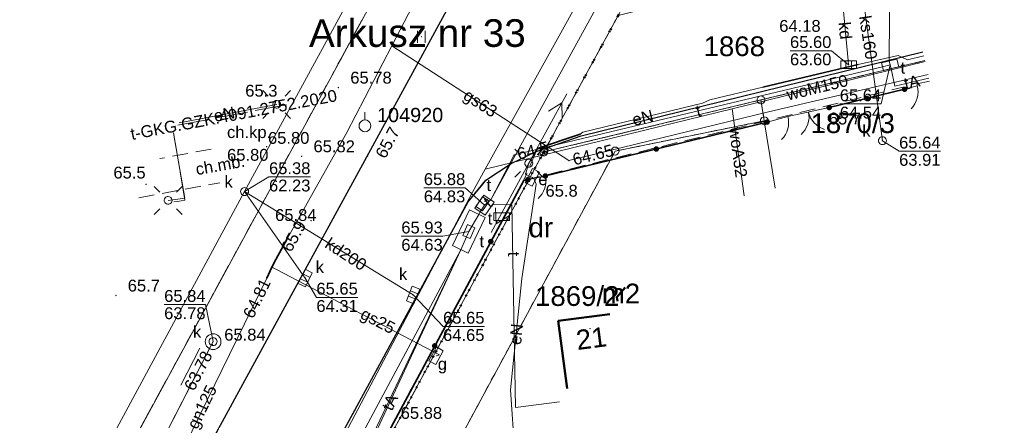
# Model space of a CAD drawing. Extents: x 6420891 to 6421372, y 5789686 to 5790696.
# Tile 16 of 48: x 6421084 to 6421146, y 5790058 to 5790083. Entities that reach past the tile are written whole.
import ezdxf
from ezdxf.enums import TextEntityAlignment as Align

# ---------------------------------------------------------------- set-up
doc = ezdxf.new("R2010")
doc.units = 0
doc.header["$PDSIZE"] = 0.75
for name, pattern in [('KROPK2', [2, 0, -2]), ('PRZER1-1', [2, 1, -1]), ('PRZER2-1', [3, 2, -1]), ('PRZER3-1', [4, 3, -1]), ('PRZER4-1', [5, 4, -1])]:
    doc.linetypes.add(name, pattern=pattern)
doc.layers.get('0').update_dxf_attribs({"linetype": 'CONTINUOUS', "lineweight": 13})
for name, color, linetype, lineweight in [('GEPADR', 7, 'CONTINUOUS', 18), ('GEPADR_O', 7, 'CONTINUOUS', 18), ('GEPPGD', 7, 'CONTINUOUS', 18), ('GESBZO', 7, 'CONTINUOUS', 50), ('GESBZO_O', 7, 'CONTINUOUS', 50), ('GESDZI', 7, 'CONTINUOUS', 18), ('GESDZI_O', 7, 'CONTINUOUS', 18), ('GESJAE', 7, 'KROPK2', 50), ('GESJAE_O', 7, 'KROPK2', 50), ('GSLKBR', 7, 'CONTINUOUS', 18), ('GSLKFU', 7, 'CONTINUOUS', 18), ('GSLKOC', 7, 'PRZER2-1', 18), ('GSLKOG', 7, 'CONTINUOUS', 35), ('GSLKRW', 7, 'CONTINUOUS', 25), ('GSPPPK', 7, 'CONTINUOUS', 18), ('GSPPPK_O', 7, 'CONTINUOUS', 18), ('GSPWPN', 7, 'CONTINUOUS', 13), ('GSPWPN_O', 7, 'CONTINUOUS', 13), ('GSPWPS', 7, 'CONTINUOUS', 13), ('GSPWPS_O', 7, 'CONTINUOUS', 13), ('GSSKOA', 7, 'PRZER3-1', 18), ('GSSKOD', 7, 'PRZER2-1', 18), ('GSSKOD_O', 7, 'PRZER2-1', 18), ('GSSUTR', 7, 'PRZER2-1', 18), ('GUSIKP', 7, 'CONTINUOUS', 18)]:
    doc.layers.add(name, color=color, linetype=linetype, lineweight=lineweight)
for name, color, linetype, lineweight, true_color in [('GESKKL', 7, 'PRZER3-1', 18, 0x24bc24), ('GESUZY', 7, 'PRZER1-1', 18, 0x008000), ('GESUZY_O', 7, 'PRZER1-1', 18, 0x008000), ('GULENN', 1, 'CONTINUOUS', 18, 0xff0000), ('GULENN_O', 1, 'CONTINUOUS', 18, 0xff0000), ('GULEOR', 1, 'CONTINUOUS', 35, 0xff0000), ('GULGNP', 7, 'CONTINUOUS', 18, 0xbfbf00), ('GULGNP_O', 7, 'CONTINUOUS', 18, 0xbfbf00), ('GULGOR', 7, 'CONTINUOUS', 35, 0xbfbf00), ('GULGSP', 7, 'CONTINUOUS', 18, 0xbfbf00), ('GULGSP_O', 7, 'CONTINUOUS', 18, 0xbfbf00), ('GULKDP', 7, 'CONTINUOUS', 18, 0x803300), ('GULKDP_O', 7, 'CONTINUOUS', 18, 0x803300), ('GULKSP', 7, 'CONTINUOUS', 18, 0x803300), ('GULKSP_O', 7, 'CONTINUOUS', 18, 0x803300), ('GULTPR', 7, 'CONTINUOUS', 18, 0xff9100), ('GULTPR_O', 7, 'CONTINUOUS', 18, 0xff9100), ('GULWOP', 5, 'CONTINUOUS', 18, 0x0000ff), ('GULWOP_O', 5, 'CONTINUOUS', 18, 0x0000ff), ('GUPESE', 1, 'CONTINUOUS', 18, 0xff0000), ('GUPESE_O', 1, 'CONTINUOUS', 18, 0xff0000), ('GUPESH', 1, 'CONTINUOUS', 5, 0xff0000), ('GUPGSG', 7, 'CONTINUOUS', 18, 0xbfbf00), ('GUPGSG_O', 7, 'CONTINUOUS', 18, 0xbfbf00), ('GUPGSH', 7, 'CONTINUOUS', 5, 0xbfbf00), ('GUPGSH_O', 7, 'CONTINUOUS', 5, 0xbfbf00), ('GUPIBH', 7, 'CONTINUOUS', 5, 0x0a0909), ('GUPIBH_O', 7, 'CONTINUOUS', 5, 0x0a0909), ('GUPISL', 7, 'CONTINUOUS', 18, 0x0a0909), ('GUPKKS', 7, 'CONTINUOUS', 18, 0x803300), ('GUPKKS_O', 7, 'CONTINUOUS', 18, 0x0a0909), ('GUPKSD', 7, 'CONTINUOUS', 18, 0x803300), ('GUPKSD_O', 7, 'CONTINUOUS', 18, 0x803300), ('GUPKSH', 7, 'CONTINUOUS', 5, 0x803300), ('GUPKSH_O', 7, 'CONTINUOUS', 5, 0x803300), ('GUPKWZ', 7, 'CONTINUOUS', 18, 0x0a0909), ('GUPKWZ_O', 7, 'CONTINUOUS', 18, 0x0a0909), ('GUPTSD', 7, 'CONTINUOUS', 18, 0xff9100), ('GUPTSD_O', 7, 'CONTINUOUS', 18, 0xff9100), ('GUPTSH', 7, 'CONTINUOUS', 5, 0xff9100), ('GUPTSH_O', 7, 'CONTINUOUS', 5, 0xff9100), ('GUPTSZ', 7, 'CONTINUOUS', 18, 0xff9100), ('GUPTSZ_O', 7, 'CONTINUOUS', 18, 0xff9100), ('GUPTWZ', 7, 'CONTINUOUS', 18, 0x0a0909), ('GUPTWZ_O', 7, 'CONTINUOUS', 18, 0x0a0909), ('GZLTPR', 7, 'PRZER4-1', 18, 0xff9100), ('GZLTPR_O', 7, 'PRZER4-1', 18, 0xff9100)]:
    doc.layers.add(name, color=color, linetype=linetype, lineweight=lineweight, true_color=true_color)
doc.styles.add('GEO-INFO', font='Arial')

# ---------------------------------------------------------------- blocks, each defined once
blk = doc.blocks.new('SUPE04_1')
at = {"color": 0}
for points in [[(0, 0), (10, 0)], [(6.982163, 1), (8.714214, 0), (6.982163, -1)]]:
    blk.add_lwpolyline(points, dxfattribs=at)
blk = doc.blocks.new('SUSM01_01')
at = {"color": 0}
for points in [[(-0.353553, 0.353553), (-0.212132, 0.212132)], [(0.353553, 0.353553), (0.212132, 0.212132)], [(-0.353553, -0.353553), (-0.212132, -0.212132)], [(0.353553, -0.353553), (0.212132, -0.212132)]]:
    blk.add_lwpolyline(points, dxfattribs=at)
blk.add_lwpolyline([(0, 0.1), (0.034202, 0.093969), (0.064279, 0.076604), (0.086603, 0.05), (0.096593, 0.025882), (0.1, 0), (0.096593, -0.025882), (0.086603, -0.05), (0.068017, -0.073305), (0.043388, -0.090097), (0.014904, -0.098883), (-0.014904, -0.098883), (-0.043388, -0.090097), (-0.068017, -0.073305), (-0.086603, -0.05), (-0.097493, -0.022252), (-0.09972, 0.007473), (-0.093087, 0.036534), (-0.078183, 0.062349), (-0.056332, 0.082624), (-0.029476, 0.095557)], close=True, dxfattribs=at)
blk = doc.blocks.new('SUUS05')
at = {"color": 0}
blk.add_lwpolyline([(0.5, -0.25), (-0.5, -0.25), (-0.5, 0.25), (0.5, 0.25)], close=True, dxfattribs=at)
for points in [[(-0.175, -0.25), (-0.175, 0.25)], [(0.175, -0.25), (0.175, 0.25)]]:
    blk.add_lwpolyline(points, dxfattribs=at)
blk = doc.blocks.new('KOLO')
blk.add_hatch(color=0).paths.add_polyline_path([(-0.5, 0), (-0.482963, -0.12941), (-0.433013, -0.25), (-0.353553, -0.353553), (-0.25, -0.433013), (-0.12941, -0.482963), (0, -0.5), (0.12941, -0.482963), (0.25, -0.433013), (0.353553, -0.353553), (0.433013, -0.25), (0.482963, -0.12941), (0.5, 0), (0.482963, 0.12941), (0.433013, 0.25), (0.353553, 0.353553), (0.25, 0.433013), (0.12941, 0.482963), (0, 0.5), (-0.12941, 0.482963), (-0.25, 0.433013), (-0.353553, 0.353553), (-0.433013, 0.25), (-0.482963, 0.12941)])
blk = doc.blocks.new('SZAFA1')
at = {"color": 0}
blk.add_lwpolyline([(-1, -0.5), (-1, 0.5), (1, 0.5), (1, -0.5)], close=True, dxfattribs=at)
blk = doc.blocks.new('OKRAG_PELNY')
at = {"color": 0}
blk.add_lwpolyline([(0, 0.5), (0.12941, 0.482963), (0.25, 0.433013), (0.353553, 0.353553), (0.433013, 0.25), (0.482963, 0.12941), (0.5, 0), (0.482963, -0.12941), (0.433013, -0.25), (0.353553, -0.353553), (0.25, -0.433013), (0.12941, -0.482963), (0, -0.5), (-0.12941, -0.482963), (-0.25, -0.433013), (-0.353553, -0.353553), (-0.433013, -0.25), (-0.482963, -0.12941), (-0.5, 0), (-0.482963, 0.12941), (-0.433013, 0.25), (-0.353553, 0.353553), (-0.25, 0.433013), (-0.12941, 0.482963)], close=True, dxfattribs=at)
blk = doc.blocks.new('PROSTOKAT2-1_PELNY')
at = {"color": 0}
blk.add_lwpolyline([(1, 0.5), (1, -0.5), (-1, -0.5), (-1, 0.5)], close=True, dxfattribs=at)
blk = doc.blocks.new('PROSTOKAT1_5-1_PELNY')
at = {"color": 0}
blk.add_lwpolyline([(0.75, -0.5), (-0.75, -0.5), (-0.75, 0.5), (0.75, 0.5)], close=True, dxfattribs=at)
blk = doc.blocks.new('POINT')
at = {"color": 0}
blk.add_point((0, 0), dxfattribs=at)
blk = doc.blocks.new('SPTRW')
at = {"color": 0}
for points in [[(-0.51332, 0.7233), (-0.51332, -0.7767)], [(0.48668, -0.7767), (0.48668, 0.7233)]]:
    blk.add_lwpolyline(points, dxfattribs=at)
blk = doc.blocks.new('KTOK04')
at = {"color": 0}
blk.add_lwpolyline([(0, 0), (-0.01711, -0.261052), (-0.068148, -0.517638), (-0.152241, -0.765367), (-0.267949, -1), (-0.413293, -1.217523), (-0.585786, -1.414214), (-0.782477, -1.586707), (-1, -1.732051)], dxfattribs=at)
blk = doc.blocks.new('SLBRA')
at = {"color": 0}
for points in [[(1.732051, 1), (1.414214, 0.585786), (1, 0.267949), (0.517638, 0.068148), (0, 0)], [(0, 0), (0.517638, -0.068148), (1, -0.267949), (1.414214, -0.585786), (1.732051, -1)]]:
    blk.add_lwpolyline(points, dxfattribs=at)
blk = doc.blocks.new('SOPGM')
at = {"color": 0}
blk.add_lwpolyline([(0, 1.75), (0, 0.75)], dxfattribs=at)
blk.add_lwpolyline([(0, 0.75), (0.231763, 0.713292), (0.440839, 0.606763), (0.606763, 0.440839), (0.713292, 0.231763), (0.75, 0), (0.713292, -0.231763), (0.606763, -0.440839), (0.440839, -0.606763), (0.231763, -0.713292), (0, -0.75), (-0.231763, -0.713292), (-0.440839, -0.606763), (-0.606763, -0.440839), (-0.713292, -0.231763), (-0.75, 0), (-0.713292, 0.231763), (-0.606763, 0.440839), (-0.440839, 0.606763), (-0.231763, 0.713292)], close=True, dxfattribs=at)
blk = doc.blocks.new('EPPGS')
at = {"color": 0}
blk.add_lwpolyline([(0, 0.5), (0.154508, 0.475528), (0.293893, 0.404508), (0.404508, 0.293893), (0.475528, 0.154508), (0.5, 0), (0.475528, -0.154508), (0.404508, -0.293893), (0.293893, -0.404508), (0.154508, -0.475528), (0, -0.5), (-0.154508, -0.475528), (-0.293893, -0.404508), (-0.404508, -0.293893), (-0.475528, -0.154508), (-0.5, 0), (-0.475528, 0.154508), (-0.404508, 0.293893), (-0.293893, 0.404508), (-0.154508, 0.475528)], close=True, dxfattribs=at)

msp = doc.modelspace()

# ---------------------------------------------------------------- linework, layer by layer
at = {"layer": 'GESBZO', "linetype": 'Continuous', "lineweight": 50, "elevation": 10.26}
for points in [[(6421121.679, 5790065.23), (6421121.645, 5790065.489), (6421122.179, 5790066.1)], [(6421117.937, 5790063.991), (6421121.21, 5790064.415)], [(6421118.494, 5790059.691), (6421117.937, 5790063.991)]]:
    msp.add_lwpolyline(points, dxfattribs=at)
at = {"layer": 'GESDZI', "linetype": 'Continuous', "lineweight": 18, "elevation": 10.3}
for points in [[(6421135.099, 5790137.509), (6421053.401, 5789987.081), (6420961.435, 5789816.962), (6420958.743, 5789821.505), (6420954.971, 5789827.872)], [(6421121.732, 5790083.312), (6421117.02, 5790074.678), (6421086.476, 5790018.114), (6421077.543, 5790001.653), (6421070.646, 5789988.917), (6421069.455, 5789986.717), (6421053.401, 5789987.081), (6421135.099, 5790137.509)], [(6421141.144, 5790080.465), (6421130.772, 5790077.977), (6421117.02, 5790074.678), (6421121.732, 5790083.312), (6421139.447, 5790087.801)], [(6421130.772, 5790077.977), (6421141.144, 5790080.465)], [(6421131.661, 5790072.388), (6421130.983, 5790076.653), (6421130.772, 5790077.977)], [(6421121.538, 5790074.735), (6421130.983, 5790076.653), (6421131.661, 5790072.388)], [(6421110.157, 5790045.194), (6421106.617, 5790047.101), (6421121.538, 5790074.735)]]:
    msp.add_lwpolyline(points, dxfattribs=at)
msp.add_lwpolyline([(6421086.476, 5790018.114), (6421117.02, 5790074.678), (6421130.772, 5790077.977), (6421130.983, 5790076.653), (6421121.538, 5790074.735), (6421106.617, 5790047.101), (6421098.244, 5790031.594), (6421090.236, 5790016.753)], close=True, dxfattribs=at)
at = {"layer": 'GESJAE', "linetype": 'KROPK2', "lineweight": 50, "ltscale": 0.5, "elevation": 10.3}
for points in [[(6421072.204, 5789979.193), (6421068.88, 5789980.499), (6421065.346, 5789979.256), (6421069.455, 5789986.717), (6421070.646, 5789988.917), (6421077.543, 5790001.653), (6421086.476, 5790018.114), (6421117.02, 5790074.678), (6421121.732, 5790083.312), (6421127.675, 5790094.324), (6421144.593, 5790125.52), (6421152.501, 5790140.103), (6421170.006, 5790172.381), (6421191.638, 5790212.271), (6421198.322, 5790224.595), (6421235.333, 5790291.653), (6421245.798, 5790310.625), (6421258.704, 5790334.023), (6421264.369, 5790344.293), (6421276.767, 5790366.771), (6421295.345, 5790400.451)], [(6421121.732, 5790083.312), (6421117.02, 5790074.678), (6421086.476, 5790018.114), (6421077.543, 5790001.653), (6421070.646, 5789988.917), (6421069.455, 5789986.717), (6421065.346, 5789979.256), (6421058.157, 5789965.648), (6421048.808, 5789947.949), (6421053.229, 5789945.629), (6421044.86, 5789930.373), (6421043.349, 5789927.619), (6421042.462, 5789926.002), (6421034.045, 5789910.658), (6421024.501, 5789893.26), (6421008.051, 5789863.273), (6420991.21, 5789832.614), (6420986.902, 5789824.717), (6420974.452, 5789801.879), (6420970.141, 5789793.971), (6420953.18, 5789762.856)]]:
    msp.add_lwpolyline(points, dxfattribs=at)
at = {"layer": 'GESKKL', "linetype": 'PRZER3-1', "lineweight": 18, "ltscale": 0.5, "elevation": 10.16}
msp.add_lwpolyline([(6421135.099, 5790137.509), (6421053.401, 5789987.081), (6420961.435, 5789816.962), (6420958.743, 5789821.505), (6420954.971, 5789827.872)], dxfattribs=at)
at = {"layer": 'GESUZY', "linetype": 'PRZER1-1', "lineweight": 18, "ltscale": 0.5, "elevation": 10.18}
for points in [[(6421135.099, 5790137.509), (6421053.401, 5789987.081), (6420961.435, 5789816.962), (6420958.743, 5789821.505), (6420954.971, 5789827.872)], [(6421121.732, 5790083.312), (6421117.02, 5790074.678), (6421086.476, 5790018.114), (6421077.543, 5790001.653), (6421070.646, 5789988.917), (6421069.455, 5789986.717), (6421053.401, 5789987.081), (6421135.099, 5790137.509)], [(6421141.144, 5790080.465), (6421130.772, 5790077.977), (6421117.02, 5790074.678), (6421121.732, 5790083.312), (6421127.675, 5790094.324), (6421137.091, 5790089.325), (6421138.984, 5790089.803)], [(6421077.543, 5790001.653), (6421086.476, 5790018.114), (6421090.236, 5790016.753), (6421098.244, 5790031.594), (6421106.617, 5790047.101), (6421121.538, 5790074.735), (6421130.983, 5790076.653), (6421130.772, 5790077.977), (6421141.144, 5790080.465)]]:
    msp.add_lwpolyline(points, dxfattribs=at)
msp.add_lwpolyline([(6421098.244, 5790031.594), (6421090.236, 5790016.753), (6421086.476, 5790018.114), (6421117.02, 5790074.678), (6421130.772, 5790077.977), (6421130.983, 5790076.653), (6421121.538, 5790074.735), (6421106.617, 5790047.101)], close=True, dxfattribs=at)
at = {"layer": 'GSLKBR', "linetype": 'Continuous', "lineweight": 18, "elevation": 10.18}
msp.add_lwpolyline([(6421132.47, 5790076.92), (6421135.09, 5790077.49)], dxfattribs=at)
at = {"layer": 'GSLKFU', "linetype": 'Continuous', "lineweight": 18, "elevation": 10.18}
for points in [[(6421139.86, 5790078.65), (6421140.66, 5790078.87)], [(6421131.16, 5790076.57), (6421132.47, 5790076.92)], [(6421116.01, 5790072.92), (6421117.12, 5790073.16)]]:
    msp.add_lwpolyline(points, dxfattribs=at)
at = {"layer": 'GSLKOC', "linetype": 'PRZER2-1', "lineweight": 18, "ltscale": 0.5, "elevation": 10.18}
for points in [[(6421115.75, 5790072.88), (6421139.78, 5790078.79), (6421139.86, 5790078.65)], [(6421140.66, 5790078.87), (6421140.65, 5790078.99), (6421141.443, 5790079.171)]]:
    msp.add_lwpolyline(points, dxfattribs=at)
at = {"layer": 'GSLKOG', "linetype": 'Continuous', "lineweight": 35, "elevation": 10.18}
for points in [[(6421135.09, 5790077.49), (6421139.86, 5790078.65)], [(6421117.12, 5790073.16), (6421131.16, 5790076.57)], [(6421104.36, 5790051.68), (6421115.75, 5790072.88), (6421116.01, 5790072.92)]]:
    msp.add_lwpolyline(points, dxfattribs=at)
at = {"layer": 'GSLKRW', "linetype": 'Continuous', "lineweight": 25, "elevation": 10.18}
for points in [[(6421195.82, 5790239.68), (6421179.4, 5790209.44), (6421161.89, 5790177.28), (6421135.48, 5790128.74), (6421117.94, 5790096.62), (6421100.38, 5790064.4), (6421082.56, 5790031.74), (6421065.53, 5790000.47), (6421053.05, 5789977.59), (6421041.12, 5789955.61), (6421023.81, 5789923.78), (6421007.52, 5789893.64), (6420990.23, 5789861.75), (6420974.45, 5789832.6), (6420956.81, 5789800.07), (6420945.16, 5789778.57), (6420944.15, 5789776.96), (6420943.3, 5789775.21), (6420933.6, 5789757.81)], [(6421116.54, 5790074.7), (6421119.38, 5790075.7), (6421141.016, 5790081.021)], [(6420989.467, 5789831.742), (6420987.755, 5789832.781), (6420986.65, 5789833.95), (6420985.91, 5789835.16), (6420985.62, 5789836.02), (6420985.51, 5789836.85), (6420985.59, 5789837.78), (6420986.21, 5789839.58), (6420987.76, 5789842.39), (6421004.51, 5789873.36), (6421020.08, 5789902.08), (6421024.66, 5789910.59), (6421039.68, 5789938.28), (6421057.09, 5789970.3), (6421061.79, 5789978.9), (6421062.13, 5789979.42), (6421068.98, 5789992.02), (6421085.27, 5790022.04), (6421098.58, 5790046.41), (6421112.23, 5790071.51), (6421113.36, 5790072.89), (6421114.96, 5790073.95), (6421116.54, 5790074.7)]]:
    msp.add_lwpolyline(points, dxfattribs=at)
at = {"layer": 'GSSKOA', "linetype": 'PRZER3-1', "lineweight": 18, "ltscale": 0.5, "elevation": 10.18}
for points in [[(6421117.94, 5790096.62), (6421100.38, 5790064.4), (6421082.56, 5790031.74), (6421065.53, 5790000.47), (6421053.05, 5789977.59), (6421041.12, 5789955.61), (6421023.81, 5789923.78), (6421007.52, 5789893.64), (6420990.23, 5789861.75), (6420974.45, 5789832.6), (6420956.81, 5789800.07), (6420945.16, 5789778.57), (6420944.15, 5789776.96), (6420943.3, 5789775.21)], [(6420948.39, 5789769.5), (6420949.54, 5789771.89), (6420956.63, 5789784.97), (6420972.83, 5789814.93), (6420977.663, 5789823.834), (6420987.76, 5789842.39), (6421004.51, 5789873.36), (6421020.08, 5789902.08), (6421024.66, 5789910.59), (6421039.68, 5789938.28), (6421057.09, 5789970.3), (6421061.79, 5789978.9), (6421062.13, 5789979.42), (6421068.98, 5789992.02), (6421085.27, 5790022.04), (6421098.58, 5790046.41), (6421112.23, 5790071.51), (6421113.36, 5790072.89), (6421114.96, 5790073.95), (6421116.54, 5790074.7)]]:
    msp.add_lwpolyline(points, dxfattribs=at)
at = {"layer": 'GSSKOD', "linetype": 'PRZER2-1', "lineweight": 18, "ltscale": 0.5, "elevation": 10.18}
for points in [[(6421095.968, 5790074.859), (6421092.709, 5790074.258)], [(6421091.375, 5790071.779), (6421096.51, 5790072.73)]]:
    msp.add_lwpolyline(points, dxfattribs=at)
msp.add_lwpolyline([(6421071.9, 5789984.86), (6421070.54, 5789985.68), (6421069.13, 5789987.38), (6421068.54, 5789989.26), (6421068.57, 5789990.82), (6421068.98, 5789992.02), (6421085.27, 5790022.04), (6421098.58, 5790046.41), (6421112.23, 5790071.51), (6421113.36, 5790072.89), (6421114.96, 5790073.95), (6421116.54, 5790074.7), (6421115.82, 5790073.04), (6421114.33, 5790070.23), (6421100.86, 5790045.25), (6421087.74, 5790021.1), (6421082.66, 5790011.25), (6421072.7, 5789992.65), (6421070.71, 5789988.84), (6421072.14, 5789985.58)], close=True, dxfattribs=at)
at = {"layer": 'GSSUTR', "linetype": 'PRZER2-1', "lineweight": 18, "ltscale": 0.5, "elevation": 10.06}
msp.add_lwpolyline([(6421109.277, 5790081.99), (6421109.267, 5790081.97), (6421109.287, 5790081.97)], close=True, dxfattribs=at)
at = {"layer": 'GULENN', "linetype": 'Continuous', "lineweight": 18, "elevation": 10.18}
for points in [[(6421116.07, 5790073.97), (6421116.62, 5790074.89), (6421119.32, 5790075.8), (6421119.49, 5790075.94), (6421127.08, 5790077.76), (6421127.54, 5790077.98), (6421130.89, 5790078.78), (6421136.92, 5790080.22), (6421139.46, 5790080.78), (6421140.04, 5790080.51), (6421141.075, 5790080.762)], [(6421093.929, 5790076.525), (6421100.11, 5790077.69)], [(6421093.578, 5790075.873), (6421094.29, 5790071.76), (6421093.24, 5790071.61)], [(6421116.07, 5790073.97), (6421115.87, 5790073.28), (6421116.17, 5790073.11), (6421116.3, 5790073.067)], [(6421116.3, 5790073.067), (6421116.39, 5790072.99), (6421116.54, 5790072.64), (6421115.63, 5790066.66), (6421114.92, 5790059.61), (6421115.19, 5790055.61), (6421116.363, 5790055.986)]]:
    msp.add_lwpolyline(points, dxfattribs=at)
at = {"layer": 'GULEOR', "linetype": 'Continuous', "lineweight": 35, "elevation": 10.18}
for points in [[(6421130.89, 5790078.78), (6421136.92, 5790080.22)], [(6421119.32, 5790075.8), (6421116.62, 5790074.89)]]:
    msp.add_lwpolyline(points, dxfattribs=at)
at = {"layer": 'GULGNP', "linetype": 'Continuous', "lineweight": 18, "elevation": 10.18}
msp.add_lwpolyline([(6421107.41, 5790081.403), (6421104.55, 5790075.905), (6421100.784, 5790069.174), (6421100.051, 5790067.865), (6421099.813, 5790067.377), (6421099.481, 5790066.696), (6421091.466, 5790050.276), (6421088.99, 5790045.42), (6421081.255, 5790031.267), (6421078.404, 5790026.387)], dxfattribs=at)
at = {"layer": 'GULGOR', "linetype": 'Continuous', "lineweight": 35, "elevation": 10.18}
msp.add_lwpolyline([(6421100.784, 5790069.174), (6421100.051, 5790067.865), (6421099.813, 5790067.377), (6421099.481, 5790066.696)], dxfattribs=at)
at = {"layer": 'GULGSP', "linetype": 'Continuous', "lineweight": 18, "elevation": 10.18}
for points in [[(6421221.235, 5790290.336), (6421220.493, 5790289.08), (6421218.468, 5790284.814), (6421209.51, 5790268.59), (6421207.103, 5790263.818), (6421204.248, 5790259.489), (6421196.183, 5790245.385), (6421174.219, 5790202.939), (6421170.23, 5790195.433), (6421162.021, 5790182.559), (6421161.42, 5790181.62), (6421157.03, 5790173.51), (6421155.304, 5790170.248), (6421145.799, 5790151.984), (6421144.645, 5790149.766), (6421118.422, 5790102.57), (6421107.41, 5790081.403)], [(6421141.349, 5790079.581), (6421131.242, 5790077.231), (6421118.614, 5790074.129), (6421107.41, 5790081.403)], [(6421110.199, 5790061.773), (6421110.42, 5790061.824), (6421100.098, 5790067.227), (6421099.813, 5790067.377)]]:
    msp.add_lwpolyline(points, dxfattribs=at)
at = {"layer": 'GULKDP', "linetype": 'Continuous', "lineweight": 18, "elevation": 10.18}
for points in [[(6421178.928, 5790274.339), (6421179.938, 5790272.511), (6421180.083, 5790272.248), (6421188.839, 5790256.405), (6421193.498, 5790247.975), (6421169.704, 5790205.308), (6421145.127, 5790160.035), (6421121.421, 5790115.006), (6421098.077, 5790072.171)], [(6421135.943, 5790084.253), (6421136.293, 5790080.482), (6421136.319, 5790080.205)], [(6421098.077, 5790072.171), (6421073.662, 5790026.931), (6421059.636, 5790001.558), (6421050.23, 5789984.541), (6421025.976, 5789939.477), (6421001.882, 5789894.497), (6421004.411, 5789887.43), (6420980.852, 5789844.073), (6420956.769, 5789799.315), (6420933.722, 5789756.781)], [(6421098.077, 5790072.171), (6421101.92, 5790066.69)], [(6421098.077, 5790072.171), (6421108.746, 5790065.62)]]:
    msp.add_lwpolyline(points, dxfattribs=at)
at = {"layer": 'GULKSP', "linetype": 'Continuous', "lineweight": 18, "elevation": 10.18}
for points in [[(6421137.097, 5790085.533), (6421138.461, 5790075.393)], [(6421096.084, 5790062.666), (6421095.856, 5790062.221), (6421079.01, 5790029.406), (6421078.782, 5790028.961), (6421078.538, 5790028.524), (6421057.077, 5789990.036), (6421056.834, 5789989.6)], [(6421096.084, 5790062.666), (6421078.782, 5790028.961), (6421056.834, 5789989.6)]]:
    msp.add_lwpolyline(points, dxfattribs=at)
at = {"layer": 'GULTPR', "linetype": 'Continuous', "lineweight": 18, "elevation": 10.18}
for points in [[(6421133.43, 5790107.671), (6421113.674, 5790071.642)], [(6421113.674, 5790071.642), (6421115.153, 5790074.487), (6421138.468, 5790080.08), (6421138.953, 5790080.197), (6421138.895, 5790080.44), (6421138.958, 5790088.868), (6421138.897, 5790089.11)], [(6421138.953, 5790080.197), (6421139.007, 5790079.953), (6421139.252, 5790078.844), (6421141.4, 5790079.359)], [(6421113.267, 5790071.311), (6421112.984, 5790070.896), (6421112.905, 5790070.722), (6421112.271, 5790069.637)], [(6421113.267, 5790071.311), (6421113.674, 5790071.642)], [(6421113.757, 5790071.32), (6421114.992, 5790071.343), (6421115.22, 5790058.486), (6421118.008, 5790058.847)], [(6421112.271, 5790069.637), (6421111.773, 5790068.488), (6421074.547, 5789998.999), (6421074.311, 5789998.558), (6421074.061, 5789998.124), (6421063.792, 5789980.272), (6421063.685, 5789979.761)], [(6421111.773, 5790068.488), (6421102.788, 5790049.164), (6421100.947, 5790045.754), (6421106.429, 5790042.497), (6421106.187, 5790042.026)], [(6421111.773, 5790068.488), (6421101.112, 5790046.06), (6421105.145, 5790041.997), (6421105.455, 5790042.624), (6421105.815, 5790042.442), (6421105.724, 5790042.264)]]:
    msp.add_lwpolyline(points, dxfattribs=at)
at = {"layer": 'GULWOP', "linetype": 'Continuous', "lineweight": 18, "elevation": 10.18}
for points in [[(6421113.319, 5790073.592), (6421136.542, 5790115.5), (6421166.88, 5790171.89), (6421177.916, 5790190.588), (6421190.599, 5790213.681), (6421224.48, 5790275.95), (6421224.609, 5790276.585)], [(6421113.319, 5790073.592), (6421128.952, 5790077.417), (6421141.158, 5790080.403)], [(6421128.952, 5790077.417), (6421129.706, 5790071.894)], [(6421064.082, 5789982.838), (6421066.733, 5789987.789), (6421092.96, 5790035.09), (6421112.512, 5790072.135), (6421113.319, 5790073.592)]]:
    msp.add_lwpolyline(points, dxfattribs=at)
at = {"layer": 'GUPIBH_O', "linetype": 'Continuous', "lineweight": 9, "elevation": 10.8, "flags": 128}
for points in [[(6421109.427, 5790072.41), (6421112.048, 5790072.41), (6421113.267, 5790071.311)], [(6421109.427, 5790072.41), (6421112.048, 5790072.41)], [(6421108.001, 5790069.347), (6421110.621, 5790069.347), (6421112.271, 5790069.637)], [(6421108.001, 5790069.347), (6421110.621, 5790069.347)], [(6421092.987, 5790065.014), (6421095.608, 5790065.014), (6421096.084, 5790062.666)], [(6421092.987, 5790065.014), (6421095.608, 5790065.014)]]:
    msp.add_lwpolyline(points, dxfattribs=at)
at = {"layer": 'GUPKSH_O', "linetype": 'Continuous', "lineweight": 9, "elevation": 10.8, "flags": 128}
for points in [[(6421132.61, 5790081.092), (6421135.231, 5790081.092), (6421136.319, 5790080.205)], [(6421132.61, 5790081.092), (6421135.231, 5790081.092)], [(6421142.138, 5790074.726), (6421139.517, 5790074.726), (6421138.461, 5790075.393)], [(6421139.517, 5790074.726), (6421142.138, 5790074.726)], [(6421102.245, 5790073.101), (6421099.624, 5790073.101), (6421098.077, 5790072.171)], [(6421099.624, 5790073.101), (6421102.245, 5790073.101)], [(6421105.245, 5790065.471), (6421102.624, 5790065.471), (6421101.92, 5790066.69)], [(6421113.264, 5790063.631), (6421110.644, 5790063.631), (6421108.746, 5790065.62)], [(6421102.624, 5790065.471), (6421105.245, 5790065.471)], [(6421110.644, 5790063.631), (6421113.264, 5790063.631)], [(6421094.048, 5790059.91), (6421095.245, 5790062.242)]]:
    msp.add_lwpolyline(points, dxfattribs=at)
at = {"layer": 'GUPTSH_O', "linetype": 'Continuous', "lineweight": 9, "elevation": 10.8, "flags": 128}
for points in [[(6421135.762, 5790077.721), (6421138.383, 5790077.721), (6421138.953, 5790080.197)], [(6421135.762, 5790077.721), (6421138.383, 5790077.721)]]:
    msp.add_lwpolyline(points, dxfattribs=at)
at = {"layer": 'GUSIKP', "linetype": 'Continuous', "lineweight": 18, "elevation": 10.22}
for points in [[(6421112.653, 5790071.121), (6421113.219, 5790071.952), (6421113.881, 5790071.502), (6421113.314, 5790070.671)], [(6421112.319, 5790071.004), (6421113.31, 5790070.527), (6421112.224, 5790068.271), (6421111.232, 5790068.748)]]:
    msp.add_lwpolyline(points, close=True, dxfattribs=at)
msp.add_lwpolyline([(6421096.084, 5790062.166, -1), (6421096.084, 5790063.166, -1)], format="xyb", close=True, dxfattribs=at)
at = {"layer": 'GZLTPR', "linetype": 'PRZER4-1', "lineweight": 18, "ltscale": 0.5, "elevation": 10.18}
for points in [[(6421093.844, 5790076.367), (6421100.934, 5790077.711)], [(6421093.587, 5790075.89), (6421094.294, 5790071.628), (6421093.822, 5790071.532), (6421093.607, 5790071.524)]]:
    msp.add_lwpolyline(points, dxfattribs=at)

# ---------------------------------------------------------------- block references
at = {"layer": 'GEPADR', "lineweight": 18}
msp.add_blockref('POINT', (6421119.952, 5790063.496, 10.28), dxfattribs=at)
at = {"layer": 'GEPPGD', "lineweight": 18, "xscale": 0.5, "yscale": 0.5}
for p in [(6421130.772, 5790077.977, 10.32), (6421130.983, 5790076.653, 10.32), (6421117.02, 5790074.678, 10.32), (6421121.538, 5790074.735, 10.32)]:
    msp.add_blockref('EPPGS', p, dxfattribs=at)
at = {"layer": 'GSLKBR', "lineweight": 18, "xscale": 0.7499999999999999, "yscale": 0.7499999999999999, "rotation": 282.2738524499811}
msp.add_blockref('SLBRA', (6421133.78, 5790077.205, 10.18), dxfattribs=at)
at = {"layer": 'GSLKFU', "lineweight": 18}
for p, xscale, yscale, rotation in [((6421140.66, 5790078.87, 10.18), 0.7500000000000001, 0.7500000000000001, 15.3762512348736), ((6421132.47, 5790076.92, 10.18), 0.75, 0.75, 14.9586360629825), ((6421117.12, 5790073.16, 10.18), 0.7499999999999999, 0.7499999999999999, 12.2004687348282)]:
    msp.add_blockref('KTOK04', p, dxfattribs=dict(at, xscale=xscale, yscale=yscale, rotation=rotation))
at = {"layer": 'GSLKOG', "lineweight": 35, "xscale": 0.35, "yscale": 0.35}
for p in [(6421139.86, 5790078.65, 10.18), (6421137.475, 5790078.07, 10.18), (6421135.09, 5790077.49, 10.18), (6421131.16, 5790076.57, 10.18), (6421124.14, 5790074.865, 10.18), (6421116.01, 5790072.92, 10.18), (6421117.12, 5790073.16, 10.18), (6421113.667, 5790069.003, 10.18), (6421110.117, 5790062.396, 10.18)]:
    msp.add_blockref('KOLO', p, dxfattribs=at)
at = {"layer": 'GSPPPK', "lineweight": 18, "xscale": 0.5, "yscale": 0.5}
msp.add_blockref('SOPGM', (6421105.698, 5790076.334, 10.36), dxfattribs=at)
at = {"layer": 'GSPWPN', "lineweight": 13, "xscale": 0.09, "yscale": 0.09}
for p in [(6421100.26, 5790077.54, 10.2), (6421135.09, 5790077.49, 10.2), (6421105.87, 5790074.43, 10.2), (6421117.12, 5790073.16, 10.2), (6421091.84, 5790072.63, 10.2), (6421102.29, 5790070.33, 10.2), (6421089.93, 5790065.59, 10.2)]:
    msp.add_blockref('KOLO', p, dxfattribs=at)
at = {"layer": 'GSPWPS', "lineweight": 13, "xscale": 0.09, "yscale": 0.09}
for p in [(6421104.02, 5790078.76, 10.2), (6421099.47, 5790075.01, 10.2), (6421101.69, 5790074.41, 10.2), (6421096.04, 5790062.48, 10.2)]:
    msp.add_blockref('KOLO', p, dxfattribs=at)
at = {"layer": 'GSSUTR', "lineweight": 18, "xscale": 0.5, "yscale": 0.5}
msp.add_blockref('SPTRW', (6421109.277, 5790081.98, 10.06), dxfattribs=at)
at = {"layer": 'GULENN', "lineweight": 18}
for xscale, yscale, rotation in [(0.4999999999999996, 0.4999999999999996, 61.25467453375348), (0.4999999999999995, 0.4999999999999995, 241.6795549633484)]:
    msp.add_blockref('SUPE04_1', (6421116.07, 5790073.97, 10.18), dxfattribs=dict(at, xscale=xscale, yscale=yscale, rotation=rotation))
at = {"layer": 'GUPESE', "lineweight": 18, "xscale": 0.5, "yscale": 0.5, "rotation": 62.34084774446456}
msp.add_blockref('SZAFA1', (6421116.3, 5790073.067, 10.24), dxfattribs=at)
at = {"layer": 'GUPESH', "lineweight": 5, "xscale": 0.09, "yscale": 0.09}
msp.add_blockref('KOLO', (6421115.87, 5790073.28, 10.24), dxfattribs=at)
at = {"layer": 'GUPGSG', "lineweight": 18, "xscale": 0.5, "yscale": 0.5, "rotation": 61.40904601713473}
msp.add_blockref('SZAFA1', (6421110.199, 5790061.773, 10.24), dxfattribs=at)
at = {"layer": 'GUPGSH', "lineweight": 5, "xscale": 0.09, "yscale": 0.09}
for p in [(6421118.614, 5790074.129, 10.24), (6421099.481, 5790066.696, 10.24)]:
    msp.add_blockref('KOLO', p, dxfattribs=at)
at = {"layer": 'GUPIBH', "lineweight": 5, "xscale": 0.09, "yscale": 0.09}
for p in [(6421113.267, 5790071.311, 10.24), (6421112.271, 5790069.637, 10.24), (6421096.084, 5790062.666, 10.24)]:
    msp.add_blockref('KOLO', p, dxfattribs=at)
at = {"layer": 'GUPISL', "lineweight": 18, "xscale": 2.5, "yscale": 2.5}
for p in [(6421100.11, 5790077.69, 10.24), (6421116.07, 5790073.97, 10.24), (6421093.24, 5790071.61, 10.24)]:
    msp.add_blockref('SUSM01_01', p, dxfattribs=at)
at = {"layer": 'GUPKKS', "lineweight": 18}
msp.add_blockref('SUUS05', (6421136.319, 5790080.205, 10.24), dxfattribs=at)
for p, rotation in [((6421101.92, 5790066.69, 10.24), 244.0886845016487), ((6421108.746, 5790065.62, 10.24), 248.3188460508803)]:
    msp.add_blockref('SUUS05', p, dxfattribs=dict(at, rotation=rotation))
at = {"layer": 'GUPKSD', "lineweight": 18, "xscale": 0.5, "yscale": 0.5}
for p in [(6421138.461, 5790075.393, 10.24), (6421098.077, 5790072.171, 10.24)]:
    msp.add_blockref('OKRAG_PELNY', p, dxfattribs=at)
at = {"layer": 'GUPKSH', "lineweight": 5, "xscale": 0.09, "yscale": 0.09}
for p in [(6421136.293, 5790080.482, 10.24), (6421136.319, 5790080.205, 10.24), (6421138.461, 5790075.393, 10.24), (6421098.077, 5790072.171, 10.24), (6421101.92, 5790066.69, 10.24), (6421108.746, 5790065.62, 10.24), (6421095.856, 5790062.221, 10.24)]:
    msp.add_blockref('KOLO', p, dxfattribs=at)
at = {"layer": 'GUPKWZ', "lineweight": 18, "xscale": 0.5, "yscale": 0.5}
msp.add_blockref('OKRAG_PELNY', (6421096.084, 5790062.666, 10.25), dxfattribs=at)
at = {"layer": 'GUPTSD', "lineweight": 18, "xscale": 0.5, "yscale": 0.5, "rotation": 193.4913671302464}
msp.add_blockref('PROSTOKAT2-1_PELNY', (6421138.953, 5790080.197, 10.24), dxfattribs=at)
at = {"layer": 'GUPTSH', "lineweight": 5, "xscale": 0.09, "yscale": 0.09}
for p in [(6421138.895, 5790080.44, 10.24), (6421138.468, 5790080.08, 10.24), (6421138.953, 5790080.197, 10.24), (6421115.153, 5790074.487, 10.24), (6421113.674, 5790071.642, 10.24), (6421112.905, 5790070.722, 10.24), (6421112.984, 5790070.896, 10.24), (6421111.773, 5790068.488, 10.24)]:
    msp.add_blockref('KOLO', p, dxfattribs=at)
at = {"layer": 'GUPTSZ', "lineweight": 18, "xscale": 0.5, "yscale": 0.5}
msp.add_blockref('SZAFA1', (6421114.353, 5790070.583, 10.24), dxfattribs=at)
at = {"layer": 'GUPTWZ', "lineweight": 18, "xscale": 0.5, "yscale": 0.5}
for p, rotation in [((6421113.143, 5790071.396, 10.25), 55.71397964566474), ((6421112.271, 5790069.637, 10.25), 246.5701810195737)]:
    msp.add_blockref('PROSTOKAT1_5-1_PELNY', p, dxfattribs=dict(at, rotation=rotation))

# ---------------------------------------------------------------- texts
at = {"layer": 'GEPADR_O', "linetype": 'Continuous', "lineweight": 0, "style": 'GEO-INFO'}
msp.add_text('21', height=1.25, rotation=7.37345, dxfattribs=at).set_placement((6421119.952, 5790063.496, 10.8), align=Align.TOP_CENTER)
at = {"layer": 'GESBZO_O', "linetype": 'Continuous', "lineweight": 0, "style": 'GEO-INFO'}
msp.add_text('m2', height=1.25, dxfattribs=at).set_placement((6421121.912, 5790065.715, 10.8), align=Align.MIDDLE_CENTER)
at = {"layer": 'GESDZI_O', "linetype": 'Continuous', "lineweight": 0, "style": 'GEO-INFO'}
for s, p in [('1868', (6421129.082, 5790081.373, 10.8)), ('1870/3', (6421136.579, 5790076.501, 10.8)), ('1869/2', (6421119.139, 5790065.552, 10.8))]:
    msp.add_text(s, height=1.25, dxfattribs=at).set_placement(p, align=Align.MIDDLE_CENTER)
at = {"layer": 'GESJAE_O', "linetype": 'Continuous', "lineweight": 0, "style": 'GEO-INFO'}
msp.add_text('Arkusz nr 33', height=1.75, dxfattribs=at).set_placement((6421109.017, 5790082.21, 10.8), align=Align.MIDDLE_CENTER)
at = {"layer": 'GESUZY_O', "linetype": 'Continuous', "lineweight": 0, "style": 'GEO-INFO'}
msp.add_text('dr', height=1.25, dxfattribs=at).set_placement((6421116.835, 5790069.922, 10.8), align=Align.MIDDLE)
at = {"layer": 'GSPPPK_O', "linetype": 'Continuous', "lineweight": 0, "style": 'GEO-INFO'}
msp.add_text('104920', height=0.9, dxfattribs=at).set_placement((6421106.461, 5790077.021, 10.8), align=Align.MIDDLE_LEFT)
at = {"layer": 'GSPWPN_O', "linetype": 'Continuous', "lineweight": 0, "style": 'GEO-INFO'}
for s, rotation, p in [('65.3', 360, (6421098.12, 5790078.184, 10.8)), ('65.7', 62.35454, (6421106.986, 5790074.2, 10.8)), ('65.5', 360, (6421089.773, 5790072.997, 10.8))]:
    msp.add_text(s, height=0.75, rotation=rotation, dxfattribs=at).set_placement(p)
for s, p in [('65.7', (6421135.065, 5790076.421, 10.8)), ('65.8', (6421117.13, 5790071.846, 10.8)), ('65.7', (6421090.68, 5790065.84, 10.8))]:
    msp.add_text(s, height=0.75, dxfattribs=at).set_placement(p)
msp.add_text('65.9', height=0.75, rotation=60.60959, dxfattribs=at).set_placement((6421102.012, 5790070.052, 10.8), align=Align.RIGHT)
at = {"layer": 'GSPWPS_O', "linetype": 'Continuous', "lineweight": 0, "style": 'GEO-INFO'}
for s, p in [('65.78', (6421104.77, 5790079.01, 10.8)), ('65.82', (6421102.44, 5790074.66, 10.8)), ('65.84', (6421100.01, 5790070.31, 10.8)), ('65.84', (6421096.79, 5790062.73, 10.8))]:
    msp.add_text(s, height=0.75, dxfattribs=at).set_placement(p)
for p in [(6421099.56, 5790075.194, 10.8), (6421096.969, 5790074.121, 10.8)]:
    msp.add_text('65.80', height=0.75, rotation=360, dxfattribs=at).set_placement(p)
at = {"layer": 'GSSKOD_O', "linetype": 'Continuous', "lineweight": 0, "style": 'GEO-INFO'}
for s, rotation, p in [('ch.kp.', 360, (6421098.364, 5790075.937, 10.8)), ('ch.mb.', 10.12206, (6421096.533, 5790073.85, 10.8))]:
    msp.add_text(s, height=0.75, rotation=rotation, dxfattribs=at).set_placement(p, align=Align.MIDDLE_CENTER)
at = {"layer": 'GULENN_O', "linetype": 'Continuous', "lineweight": 0, "style": 'GEO-INFO'}
for rotation, p in [(10.67704, (6421096.795, 5790077.065, 10.8)), (84.24918, (6421115.275, 5790063.135, 10.8))]:
    msp.add_text('eN', height=0.75, rotation=rotation, dxfattribs=at).set_placement(p, align=Align.MIDDLE)
msp.add_text('eN', height=0.75, rotation=13.48431, dxfattribs=at).set_placement((6421123.285, 5790076.85, 10.8), align=Align.MIDDLE_CENTER)
at = {"layer": 'GULGNP_O', "linetype": 'Continuous', "lineweight": 0, "style": 'GEO-INFO'}
msp.add_text('gn125', height=0.75, rotation=63.98356, dxfattribs=at).set_placement((6421095.473, 5790058.486, 10.8), align=Align.MIDDLE)
at = {"layer": 'GULGSP_O', "linetype": 'Continuous', "lineweight": 0, "style": 'GEO-INFO'}
msp.add_text('gs63', height=0.75, rotation=327.00781, dxfattribs=at).set_placement((6421113.012, 5790077.766, 10.8), align=Align.MIDDLE_CENTER)
msp.add_text('gs25', height=0.75, rotation=332.36822, dxfattribs=at).set_placement((6421106.472, 5790063.891, 10.8), align=Align.MIDDLE)
at = {"layer": 'GULKDP_O', "linetype": 'Continuous', "lineweight": 0, "style": 'GEO-INFO'}
for s, rotation, p in [('kd', 275.30669, (6421136.118, 5790082.367, 10.8)), ('kd200', 327.01527, (6421104.506, 5790068.223, 10.8))]:
    msp.add_text(s, height=0.75, rotation=rotation, dxfattribs=at).set_placement(p, align=Align.MIDDLE)
at = {"layer": 'GULKSP_O', "linetype": 'Continuous', "lineweight": 0, "style": 'GEO-INFO'}
msp.add_text('ks160', height=0.75, rotation=278.70935, dxfattribs=at).set_placement((6421137.581, 5790081.934, 10.8), align=Align.MIDDLE)
at = {"layer": 'GULTPR_O', "linetype": 'Continuous', "lineweight": 0, "style": 'GEO-INFO'}
msp.add_text('tA', height=0.75, rotation=13.50016, dxfattribs=at).set_placement((6421140.326, 5790079.102, 10.8), align=Align.MIDDLE_CENTER)
for s, rotation, p in [('t', 13.49137, (6421126.811, 5790077.284, 10.8)), ('t', 39.09809, (6421113.47, 5790071.477, 10.8)), ('t', 271.01678, (6421115.125, 5790068.217, 10.8)), ('tA', 65.06322, (6421107.281, 5790058.826, 10.8))]:
    msp.add_text(s, height=0.75, rotation=rotation, dxfattribs=at).set_placement(p, align=Align.MIDDLE)
at = {"layer": 'GULWOP_O', "linetype": 'Continuous', "lineweight": 0, "style": 'GEO-INFO'}
msp.add_text('woM150', height=0.75, rotation=13.74851, dxfattribs=at).set_placement((6421134.333, 5790078.767, 10.8), align=Align.MIDDLE)
msp.add_text('woA32', height=0.75, rotation=277.77123, dxfattribs=at).set_placement((6421129.329, 5790074.655, 10.8), align=Align.MIDDLE_CENTER)
at = {"layer": 'GUPESE_O', "linetype": 'Continuous', "lineweight": 0, "style": 'GEO-INFO'}
msp.add_text('e', height=0.75, dxfattribs=at).set_placement((6421117.256, 5790072.579, 10.8), align=Align.RIGHT)
at = {"layer": 'GUPGSG_O', "linetype": 'Continuous', "lineweight": 0, "style": 'GEO-INFO'}
msp.add_text('g', height=0.75, dxfattribs=at).set_placement((6421110.894, 5790060.88, 10.8), align=Align.RIGHT)
at = {"layer": 'GUPGSH_O', "linetype": 'Continuous', "lineweight": 0, "style": 'GEO-INFO'}
for s, rotation, p in [('64.65', 13.80072, (6421118.863, 5790074.191, 10.8)), ('64.81', 63.98356, (6421098.278, 5790064.233, 10.8))]:
    msp.add_text(s, height=0.75, rotation=rotation, dxfattribs=at).set_placement(p, align=Align.MIDDLE_LEFT)
at = {"layer": 'GUPIBH_O', "linetype": 'Continuous', "lineweight": 0, "style": 'GEO-INFO'}
for s, p in [('65.88', (6421109.427, 5790072.583)), ('64.83', (6421109.427, 5790071.488)), ('65.93', (6421108.001, 5790069.52)), ('64.63', (6421108.001, 5790068.425)), ('65.84', (6421092.987, 5790065.186)), ('63.78', (6421092.987, 5790064.091))]:
    msp.add_text(s, height=0.75, rotation=360, dxfattribs=at).set_placement(p)
at = {"layer": 'GUPKKS_O', "linetype": 'Continuous', "lineweight": 0, "style": 'GEO-INFO'}
for p in [(6421103.1, 5790067.021, 10.8), (6421108.375, 5790066.572, 10.8)]:
    msp.add_text('k', height=0.75, dxfattribs=at).set_placement(p, align=Align.RIGHT)
at = {"layer": 'GUPKSD_O', "linetype": 'Continuous', "lineweight": 0, "style": 'GEO-INFO'}
for p in [(6421137.711, 5790075.643, 10.8), (6421097.327, 5790072.421, 10.8)]:
    msp.add_text('k', height=0.75, dxfattribs=at).set_placement(p, align=Align.RIGHT)
at = {"layer": 'GUPKSH_O', "linetype": 'Continuous', "lineweight": 0, "style": 'GEO-INFO'}
for s, p in [('64.18', (6421131.928, 5790082.288)), ('65.60', (6421132.61, 5790081.264)), ('63.60', (6421132.61, 5790080.169)), ('65.64', (6421139.517, 5790074.899)), ('63.91', (6421139.517, 5790073.804)), ('65.38', (6421099.624, 5790073.274)), ('62.23', (6421099.624, 5790072.179)), ('65.65', (6421102.624, 5790065.644)), ('64.31', (6421102.624, 5790064.549)), ('65.65', (6421110.644, 5790063.803)), ('64.65', (6421110.644, 5790062.708)), ('65.88', (6421107.961, 5790057.775))]:
    msp.add_text(s, height=0.75, rotation=360, dxfattribs=at).set_placement(p)
msp.add_text('63.78', height=0.75, rotation=62.82557, dxfattribs=at).set_placement((6421094.54, 5790059.658), align=Align.MIDDLE_LEFT)
at = {"layer": 'GUPKWZ_O', "linetype": 'Continuous', "lineweight": 0, "style": 'GEO-INFO'}
msp.add_text('k', height=0.75, dxfattribs=at).set_placement((6421095.334, 5790062.916, 10.8), align=Align.RIGHT)
at = {"layer": 'GUPTSD_O', "linetype": 'Continuous', "lineweight": 0, "style": 'GEO-INFO'}
msp.add_text('t', height=0.75, dxfattribs=at).set_placement((6421139.898, 5790079.641, 10.8), align=Align.RIGHT)
at = {"layer": 'GUPTSH_O', "linetype": 'Continuous', "lineweight": 0, "style": 'GEO-INFO'}
for s, p in [('65.64', (6421135.762, 5790077.893)), ('64.54', (6421135.762, 5790076.798))]:
    msp.add_text(s, height=0.75, rotation=360, dxfattribs=at).set_placement(p)
msp.add_text('64.5', height=0.75, rotation=13.49136, dxfattribs=at).set_placement((6421115.345, 5790074.533, 10.8), align=Align.MIDDLE_LEFT)
at = {"layer": 'GUPTSZ_O', "linetype": 'Continuous', "lineweight": 0, "style": 'GEO-INFO'}
msp.add_text('t', height=0.75, dxfattribs=at).set_placement((6421113.761, 5790070.088, 10.8), align=Align.RIGHT)
at = {"layer": 'GUPTWZ_O', "linetype": 'Continuous', "lineweight": 0, "style": 'GEO-INFO'}
for p in [(6421113.686, 5790072.204, 10.8), (6421113.241, 5790068.64, 10.8)]:
    msp.add_text('t', height=0.75, dxfattribs=at).set_placement(p, align=Align.RIGHT)
at = {"layer": 'GZLTPR_O', "linetype": 'Continuous', "lineweight": 0, "style": 'GEO-INFO'}
msp.add_text('t-GKG.GZK.4091.2752.2020', height=0.75, rotation=10.73607, dxfattribs=at).set_placement((6421097.389, 5790077.039, 10.8), align=Align.MIDDLE_CENTER)

doc.saveas('drawing.dxf')
